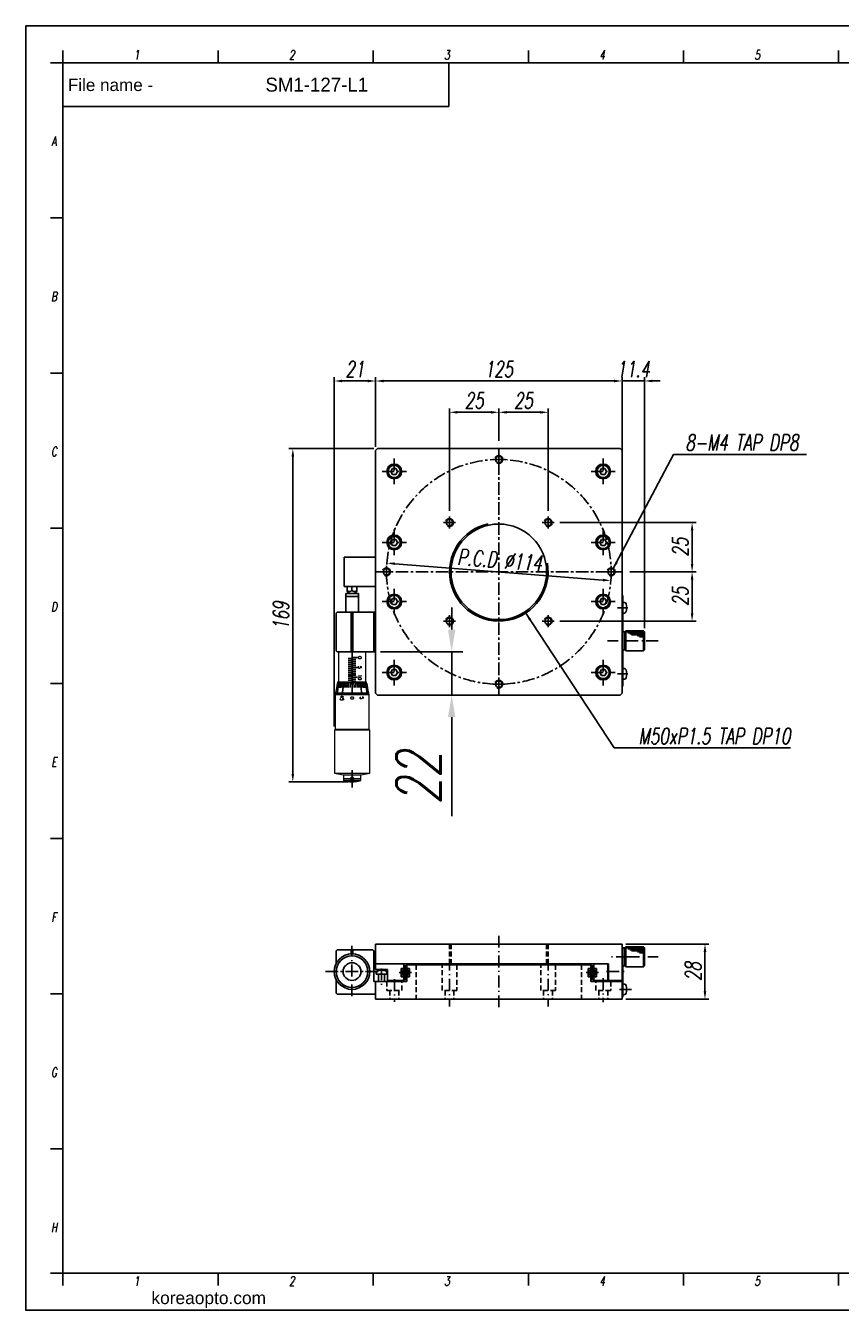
# Model space of a CAD drawing. Extents: x 0 to 2729, y 0 to 652.
# Tile 1 of 6: x 0 to 413, y 0 to 652. Entities that reach past the tile are written whole.
import ezdxf
from ezdxf.enums import TextEntityAlignment as Align

# ---------------------------------------------------------------- set-up
doc = ezdxf.new("R2010")
doc.units = 0
doc.header["$LTSCALE"] = 0.2
for name, pattern in [('CENTER', [50.8, 31.75, -6.35, 6.35, -6.35]), ('DASHDOT', [50.5, 30, -9, 2.5, -9]), ('HIDDEN', [9.525, 6.35, -3.175])]:
    doc.linetypes.add(name, pattern=pattern)
doc.layers.get('0').update_dxf_attribs({"linetype": 'CONTINUOUS'})
doc.layers.get('DEFPOINTS').update_dxf_attribs({"linetype": 'CONTINUOUS'})
for name, color, linetype in [('1', 1, 'CENTER'), ('2', 2, 'HIDDEN'), ('3', 3, 'CONTINUOUS'), ('4', 4, 'CONTINUOUS'), ('DIM', 8, 'CONTINUOUS'), ('FORM', 7, 'CONTINUOUS'), ('PAPER', 2, 'CONTINUOUS'), ('W', 4, 'CONTINUOUS')]:
    doc.layers.add(name, color=color, linetype=linetype)
doc.styles.add('H', font='txt')
doc.styles.add('ROMANS', font='ROMANS')
doc.styles.add('S', font='romans', dxfattribs={"width": 0.7})
doc.styles.add('SEACAD_arial_ttfI', font='arial.ttf')
doc.styles.get("Standard").update_dxf_attribs({"font": 'romans.shx', "width": 0.7, "oblique": 10, "bigfont": 'whgtxt.shx'})
doc.dimstyles.get("Standard").update_dxf_attribs({"dimtxt": 0.18, "dimasz": 0.18, "dimexe": 0.18, "dimexo": 0.0625, "dimgap": 0.09, "dimtad": 0, "dimtih": 1, "dimtoh": 1, "dimdec": 4, "dimzin": 0, "dimdsep": 46, "dimtxsty": 'Standard', "dimcen": 0.09, "dimadec": 0, "dimazin": 0, "dimtfac": 1, "dimtdec": 4, "dimtofl": 0, "dimtmove": 0, "dimatfit": 3, "dimfxl": 0, "dimtolj": 1, "dimtzin": 0, "dimarcsym": 0})

# ---------------------------------------------------------------- blocks, each defined once
blk = doc.blocks.new('*D150')
at = {"color": 4, "lineweight": -2}
for p, q in [((176.57, 437.21), (133.54, 437.21)), ((135.54, 433.21), (135.54, 272.21)), ((163.64, 268.21), (133.54, 268.21))]:
    blk.add_line(p, q, dxfattribs=at)
at = {"color": 4}
for points in [[(134.88, 433.21), (136.21, 433.21), (135.54, 437.21)], [(134.88, 272.21), (136.21, 272.21), (135.54, 268.21)]]:
    blk.add_solid(points, dxfattribs=at)
at = {"layer": 'DEFPOINTS', "color": 0}
for p in [(178.57, 437.21), (135.54, 268.21), (165.64, 268.21)]:
    blk.add_point(p, dxfattribs=at)
at = {"color": 3, "insert": (129.54, 352.46), "char_height": 8, "attachment_point": 5, "rotation": 90}
blk.add_mtext('\\A1;169', dxfattribs=at)
blk = doc.blocks.new('*D151')
at = {"color": 4, "lineweight": -2}
for p, q in [((156.57, 296.21), (156.57, 473.53)), ((160.57, 471.53), (173.57, 471.53)), ((177.57, 438.21), (177.57, 473.53))]:
    blk.add_line(p, q, dxfattribs=at)
at = {"color": 4}
for points in [[(160.57, 472.19), (160.57, 470.86), (156.57, 471.53)], [(173.57, 472.19), (173.57, 470.86), (177.57, 471.53)]]:
    blk.add_solid(points, dxfattribs=at)
at = {"layer": 'DEFPOINTS', "color": 0}
for p in [(177.57, 471.53), (177.57, 436.21), (156.57, 294.21)]:
    blk.add_point(p, dxfattribs=at)
at = {"color": 3, "insert": (167.07, 477.53), "char_height": 8, "attachment_point": 5}
blk.add_mtext('\\A1;21', dxfattribs=at)
blk = doc.blocks.new('*D152')
at = {"color": 4, "lineweight": -2}
for p, q in [((215.07, 405.71), (215.07, 457.64)), ((240.07, 441.1), (240.07, 457.64)), ((236.07, 455.64), (219.07, 455.64))]:
    blk.add_line(p, q, dxfattribs=at)
at = {"color": 4}
for points in [[(219.07, 456.3), (219.07, 454.97), (215.07, 455.64)], [(236.07, 456.3), (236.07, 454.97), (240.07, 455.64)]]:
    blk.add_solid(points, dxfattribs=at)
at = {"layer": 'DEFPOINTS', "color": 0}
for p in [(215.07, 455.64), (240.07, 439.1), (215.07, 403.71)]:
    blk.add_point(p, dxfattribs=at)
at = {"color": 3, "insert": (227.57, 461.64), "char_height": 8, "attachment_point": 5}
blk.add_mtext('\\A1;25', dxfattribs=at)
blk = doc.blocks.new('*D153')
at = {"color": 4, "lineweight": -2}
for p, q in [((240.07, 442.8), (240.07, 457.64)), ((265.07, 405.71), (265.07, 457.64)), ((244.07, 455.64), (261.07, 455.64))]:
    blk.add_line(p, q, dxfattribs=at)
at = {"color": 4}
for points in [[(244.07, 456.3), (244.07, 454.97), (240.07, 455.64)], [(261.07, 456.3), (261.07, 454.97), (265.07, 455.64)]]:
    blk.add_solid(points, dxfattribs=at)
at = {"layer": 'DEFPOINTS', "color": 0}
for p in [(265.07, 455.64), (240.07, 440.8), (265.07, 403.71)]:
    blk.add_point(p, dxfattribs=at)
at = {"color": 3, "insert": (252.57, 461.64), "char_height": 8, "attachment_point": 5}
blk.add_mtext('\\A1;25', dxfattribs=at)
blk = doc.blocks.new('*D154')
at = {"layer": '3', "color": 4, "lineweight": -2}
for p, q in [((177.57, 438.21), (177.57, 473.53)), ((298.57, 471.53), (181.57, 471.53)), ((302.57, 432.78), (302.57, 473.53))]:
    blk.add_line(p, q, dxfattribs=at)
at = {"layer": '3', "color": 4}
for points in [[(181.57, 472.19), (181.57, 470.86), (177.57, 471.53)], [(298.57, 472.19), (298.57, 470.86), (302.57, 471.53)]]:
    blk.add_solid(points, dxfattribs=at)
at = {"layer": 'DEFPOINTS', "color": 0}
for p in [(177.57, 471.53), (177.57, 436.21), (302.57, 430.78)]:
    blk.add_point(p, dxfattribs=at)
at = {"layer": '3', "color": 3, "insert": (240.07, 477.53), "char_height": 8, "attachment_point": 5}
blk.add_mtext('\\A1;125', dxfattribs=at)
blk = doc.blocks.new('*D155')
at = {"color": 4, "lineweight": -2}
for p, q in [((298.57, 471.53), (294.57, 471.53)), ((313.97, 471.53), (302.57, 471.53)), ((313.97, 346.21), (313.97, 473.53)), ((317.97, 471.53), (321.97, 471.53))]:
    blk.add_line(p, q, dxfattribs=at)
at = {"color": 4}
for points in [[(298.57, 472.19), (298.57, 470.86), (302.57, 471.53)], [(317.97, 472.19), (317.97, 470.86), (313.97, 471.53)]]:
    blk.add_solid(points, dxfattribs=at)
at = {"layer": 'DEFPOINTS', "color": 0}
for p in [(302.57, 471.53), (302.57, 471.53), (313.97, 344.21)]:
    blk.add_point(p, dxfattribs=at)
at = {"color": 3, "insert": (308.27, 477.53), "char_height": 8, "attachment_point": 5}
blk.add_mtext('\\A1;11.4', dxfattribs=at)
blk = doc.blocks.new('*D156')
at = {"color": 4, "lineweight": -2}
for p, q in [((271.07, 399.71), (340.14, 399.71)), ((338.14, 395.71), (338.14, 378.71)), ((306.46, 374.71), (340.14, 374.71))]:
    blk.add_line(p, q, dxfattribs=at)
at = {"color": 4}
for points in [[(337.47, 395.71), (338.8, 395.71), (338.14, 399.71)], [(337.47, 378.71), (338.8, 378.71), (338.14, 374.71)]]:
    blk.add_solid(points, dxfattribs=at)
at = {"layer": 'DEFPOINTS', "color": 0}
for p in [(269.07, 399.71), (304.46, 374.71), (338.14, 374.71)]:
    blk.add_point(p, dxfattribs=at)
at = {"color": 3, "insert": (332.14, 387.21), "char_height": 8, "attachment_point": 5, "rotation": 90}
blk.add_mtext('\\A1;25', dxfattribs=at)
blk = doc.blocks.new('*D157')
at = {"color": 4, "lineweight": -2}
for p, q in [((306.46, 374.71), (340.14, 374.71)), ((338.14, 353.71), (338.14, 370.71)), ((271.07, 349.71), (340.14, 349.71))]:
    blk.add_line(p, q, dxfattribs=at)
at = {"color": 4}
for points in [[(337.47, 370.71), (338.8, 370.71), (338.14, 374.71)], [(337.47, 353.71), (338.8, 353.71), (338.14, 349.71)]]:
    blk.add_solid(points, dxfattribs=at)
at = {"layer": 'DEFPOINTS', "color": 0}
for p in [(304.46, 374.71), (338.14, 374.71), (269.07, 349.71)]:
    blk.add_point(p, dxfattribs=at)
at = {"color": 3, "insert": (332.14, 362.21), "char_height": 8, "attachment_point": 5, "rotation": 90}
blk.add_mtext('\\A1;25', dxfattribs=at)
blk = doc.blocks.new('*D168')
at = {"color": 4, "lineweight": -2}
for p, q in [((304.57, 185.91), (346.67, 185.91)), ((344.67, 181.91), (344.67, 161.91)), ((304.57, 157.91), (346.67, 157.91))]:
    blk.add_line(p, q, dxfattribs=at)
at = {"color": 4}
for points in [[(344.01, 181.91), (345.34, 181.91), (344.67, 185.91)], [(344.01, 161.91), (345.34, 161.91), (344.67, 157.91)]]:
    blk.add_solid(points, dxfattribs=at)
at = {"layer": 'DEFPOINTS', "color": 0}
for p in [(302.57, 185.91), (302.57, 157.91), (344.67, 157.91)]:
    blk.add_point(p, dxfattribs=at)
at = {"color": 3, "insert": (338.67, 171.91), "char_height": 8, "attachment_point": 5, "rotation": 90}
blk.add_mtext('\\A1;28', dxfattribs=at)
blk = doc.blocks.new('*D169')
at = {"color": 4, "lineweight": -2}
blk.add_line((292.91, 370.57), (187.23, 378.85), dxfattribs=at)
at = {"color": 4}
for points in [[(187.28, 379.52), (187.18, 378.19), (183.24, 379.16)], [(292.96, 371.24), (292.86, 369.91), (296.89, 370.26)]]:
    blk.add_solid(points, dxfattribs=at)
at = {"layer": 'DEFPOINTS', "color": 0}
for p in [(183.24, 379.16), (296.89, 370.26)]:
    blk.add_point(p, dxfattribs=at)
at = {"color": 3, "insert": (240.54, 380.69), "char_height": 8, "attachment_point": 5, "rotation": 355.52114}
blk.add_mtext('\\A1;P.C.D %%c114', dxfattribs=at)
blk = doc.blocks.new('*D170')
at = {"color": 4, "lineweight": -2}
for p, q in [((216.15, 345.41), (216.15, 356.61)), ((180.1, 334.21), (221.75, 334.21)), ((216.15, 334.21), (216.15, 312.21)), ((186.45, 312.21), (221.75, 312.21)), ((216.15, 301.01), (216.15, 250.77))]:
    blk.add_line(p, q, dxfattribs=at)
at = {"color": 4}
for points in [[(214.28, 345.41), (218.01, 345.41), (216.15, 334.21)], [(214.28, 301.01), (218.01, 301.01), (216.15, 312.21)]]:
    blk.add_solid(points, dxfattribs=at)
at = {"layer": 'DEFPOINTS', "color": 0}
for p in [(174.5, 334.21), (180.85, 312.21), (216.15, 312.21)]:
    blk.add_point(p, dxfattribs=at)
at = {"color": 3, "insert": (199.35, 270.29), "char_height": 22.4, "attachment_point": 5, "rotation": 90}
blk.add_mtext('\\A1;22', dxfattribs=at)
blk = doc.blocks.new('SW_CENTERMARKSYMBOL_0')
at = {"layer": '3', "color": 0}
for p, q in [((-2.5, 0), (-4.45, 0)), ((0, 0), (-2.5, 0)), ((0, 2.5), (0, 4.45)), ((0, 0), (0, 2.5)), ((0, 0), (0, -2.5)), ((0, 0), (2.5, 0)), ((2.5, 0), (4.45, 0)), ((0, -2.5), (0, -4.45))]:
    blk.add_line(p, q, dxfattribs=at)
blk = doc.blocks.new('SGHF')
at = {"color": 7, "linetype": 'Continuous', "lineweight": 15}
for p, q in [((11324.14, 3853.02), (11308.64, 3853.02)), ((11308.64, 3853.02), (11308.64, 3846.02)), ((11330.57, 3854.62), (11324.14, 3853.37)), ((11324.14, 3853.37), (11324.14, 3838.67)), ((11348.14, 3854.62), (11330.57, 3854.62)), ((11330.57, 3854.62), (11330.57, 3846.02)), ((11348.54, 3855.02), (11348.14, 3854.62)), ((11348.14, 3854.62), (11348.14, 3837.42)), ((11370.34, 3855.02), (11348.54, 3855.02)), ((11348.54, 3855.02), (11348.54, 3846.02)), ((11371.14, 3850.57), (11370.34, 3855.02)), ((11370.34, 3846.02), (11370.34, 3855.02)), ((11308.64, 3846.02), (11308.64, 3839.02)), ((11330.57, 3846.02), (11330.57, 3837.42)), ((11348.54, 3846.02), (11348.54, 3837.02)), ((11370.34, 3837.02), (11370.34, 3846.02)), ((11371.14, 3846.02), (11371.14, 3850.57)), ((11374, 3850.37), (11371.14, 3850.37)), ((11371.14, 3841.47), (11371.14, 3846.02)), ((11374, 3841.67), (11374, 3850.37)), ((11308.64, 3839.02), (11324.14, 3839.02)), ((11324.14, 3838.67), (11330.57, 3837.42)), ((11370.34, 3837.02), (11371.14, 3841.47)), ((11371.14, 3841.67), (11374, 3841.67)), ((11330.57, 3837.42), (11348.14, 3837.42)), ((11348.14, 3837.42), (11348.54, 3837.02)), ((11348.54, 3837.02), (11370.34, 3837.02))]:
    blk.add_line(p, q, dxfattribs=at)
at = {"color": 0, "linetype": 'ByBlock'}
for p, q in [((11324.14, 3852.52), (11324.14, 3839.52)), ((11308.64, 3846.02), (11324.14, 3846.02)), ((11311.64, 3848.77), (11311.64, 3846.27)), ((11312.14, 3844.07), (11312.14, 3845.77)), ((11312.64, 3847.97), (11312.64, 3846.27)), ((11313.14, 3844.07), (11313.14, 3845.77)), ((11313.64, 3847.97), (11313.64, 3846.27)), ((11314.14, 3844.07), (11314.14, 3845.77)), ((11314.64, 3847.97), (11314.64, 3846.27)), ((11315.14, 3844.07), (11315.14, 3845.77)), ((11315.64, 3847.97), (11315.64, 3846.27)), ((11316.14, 3844.07), (11316.14, 3845.77)), ((11316.64, 3848.77), (11316.64, 3846.27)), ((11317.14, 3844.07), (11317.14, 3845.77)), ((11317.64, 3847.97), (11317.64, 3846.27)), ((11318.14, 3844.07), (11318.14, 3845.77)), ((11318.64, 3847.97), (11318.64, 3846.27)), ((11319.14, 3844.07), (11319.14, 3845.77)), ((11319.64, 3847.97), (11319.64, 3846.27)), ((11320.14, 3844.07), (11320.14, 3845.77)), ((11320.64, 3847.97), (11320.64, 3846.27)), ((11321.14, 3844.07), (11321.14, 3845.77)), ((11321.64, 3848.77), (11321.64, 3846.27)), ((11322.14, 3844.07), (11322.14, 3845.77)), ((11322.64, 3847.97), (11322.64, 3846.27)), ((11323.14, 3844.07), (11323.14, 3845.77)), ((11323.64, 3847.97), (11323.64, 3846.27)), ((11324.14, 3846.02), (11329.64, 3846.02))]:
    blk.add_line(p, q, dxfattribs=at)
at = {"color": 7, "linetype": 'Continuous', "lineweight": 15}
blk.add_arc((11359.64, 3846.02), 15, 343.14204, 16.85796, dxfattribs=at)
blk.add_open_spline([(11373.99, 3846.02), (11373.99, 3845.91), (11373.97, 3845.8), (11373.89, 3845.59), (11373.82, 3845.5), (11373.67, 3845.34), (11373.57, 3845.28), (11373.37, 3845.2), (11373.26, 3845.17), (11373.03, 3845.17), (11372.92, 3845.19), (11372.72, 3845.28), (11372.62, 3845.34), (11372.38, 3845.58), (11372.29, 3845.8), (11372.29, 3846.14), (11372.32, 3846.25), (11372.4, 3846.45), (11372.46, 3846.55), (11372.62, 3846.7), (11372.72, 3846.77), (11372.92, 3846.85), (11373.03, 3846.87), (11373.25, 3846.87), (11373.37, 3846.85), (11373.57, 3846.77), (11373.66, 3846.7), (11373.9, 3846.47), (11373.99, 3846.25), (11373.99, 3846.02)], degree=3, knots=[0, 0, 0, 0, 0.0625, 0.0625, 0.125, 0.125, 0.1875, 0.1875, 0.25, 0.25, 0.3125, 0.3125, 0.375, 0.375, 0.5, 0.5, 0.5625, 0.5625, 0.625, 0.625, 0.6875, 0.6875, 0.75, 0.75, 0.8125, 0.8125, 0.875, 0.875, 1, 1, 1, 1], dxfattribs=at)
at = {"layer": '1', "color": 7, "linetype": 'Continuous'}
for p, q in [((11324.14, 3852.92), (11329.14, 3853.48)), ((11324.14, 3851.61), (11326.9, 3851.95)), ((11324.16, 3852.14), (11326.92, 3852.52)), ((11324.17, 3853.18), (11326.93, 3853.55)), ((11324.17, 3852.56), (11326.93, 3852.94)), ((11324.72, 3853.49), (11326.93, 3853.79)), ((11324.13, 3850.99), (11326.89, 3851.28)), ((11324.14, 3850.28), (11329.14, 3850.85)), ((11324.14, 3849.52), (11326.89, 3849.77)), ((11324.14, 3848.69), (11326.89, 3848.89)), ((11324.14, 3847.83), (11326.89, 3847.96)), ((11324.14, 3846.93), (11326.89, 3847)), ((11324.14, 3845.11), (11326.89, 3845.05)), ((11324.13, 3841.06), (11326.89, 3840.77)), ((11324.14, 3844.22), (11326.89, 3844.09)), ((11324.14, 3843.35), (11326.89, 3843.16)), ((11324.14, 3842.53), (11326.89, 3842.28)), ((11324.14, 3841.76), (11329.14, 3841.2)), ((11324.14, 3840.44), (11326.9, 3840.1)), ((11324.14, 3839.13), (11329.14, 3838.56)), ((11324.16, 3839.9), (11326.92, 3839.52)), ((11324.17, 3839.48), (11326.93, 3839.1)), ((11324.17, 3838.87), (11326.93, 3838.49)), ((11324.72, 3838.56), (11326.93, 3838.26))]:
    blk.add_line(p, q, dxfattribs=at)
at = {"layer": 'DIM'}
blk.add_line((11329.64, 3854.52), (11329.64, 3837.52), dxfattribs=at)
at = {"layer": '2', "color": 1, "linetype": 'CENTER'}
blk.add_blockref('SW_CENTERMARKSYMBOL_0', (11373.14, 3846.02), dxfattribs=at)
at = {"color": 0, "linetype": 'ByBlock', "style": 'ROMANS', "width": 0.8}
for s, p in [('5', (11331.45, 3850.02)), ('5', (11315.95, 3849.02)), ('10', (11320.28, 3849.02)), ('45', (11330.78, 3840.02))]:
    blk.add_text(s, height=1.8, dxfattribs=at).set_placement(p)
for p in [(11312.33, 3850.83), (11332.8, 3846.96)]:
    blk.add_text('0', height=1.8, rotation=180, dxfattribs=at).set_placement(p)
blk = doc.blocks.new('erdftrgf45r')
at = {"layer": 'W'}
for p, q in [((34921.74, 9666.28), (35198.74, 9666.28)), ((34921.74, 9471.28), (34921.74, 9666.28)), ((35198.74, 9666.28), (35198.74, 9471.28)), ((35198.74, 9471.28), (34921.74, 9471.28))]:
    blk.add_line(p, q, dxfattribs=at)

msp = doc.modelspace()

# ---------------------------------------------------------------- linework, layer by layer
at = {"color": 7, "linetype": 'Continuous'}
for p, q in [((161.56904, 382.21182), (161.56904, 367.21182)), ((177.56904, 382.21182), (161.56904, 382.21182)), ((177.56904, 367.21182), (177.56904, 382.21182)), ((161.56904, 367.21182), (177.56904, 367.21182)), ((163.06904, 367.21182), (168.06904, 367.21182)), ((163.06904, 364.76233), (163.06904, 367.21182)), ((165.56904, 367.21182), (165.56904, 365.23276)), ((168.06904, 367.21182), (168.06904, 364.76233))]:
    msp.add_line(p, q, dxfattribs=at)
at = {"color": 0}
for p, q in [((177.56904, 354.21182), (177.56904, 334.21182)), ((157.56904, 182.41096), (158.06904, 182.91096)), ((158.06904, 182.91096), (165.06904, 182.91096)), ((165.06904, 182.91096), (165.06904, 180.89706)), ((166.06904, 182.91096), (176.06904, 182.91096)), ((166.06904, 182.91096), (166.06904, 180.89706)), ((176.06904, 182.91096), (176.56904, 182.41096)), ((157.56904, 182.41096), (157.56904, 176.03406)), ((176.56904, 182.41096), (176.56904, 166.91096)), ((157.56904, 167.78785), (157.56904, 160.91096)), ((176.56904, 166.91096), (177.56904, 166.91096)), ((157.56904, 160.91096), (158.06904, 160.41096)), ((158.06904, 160.41096), (177.56904, 160.41096))]:
    msp.add_line(p, q, dxfattribs=at)
for p, q in [((303.96904, 344.21182), (304.46904, 344.71182)), ((303.96904, 344.21182), (303.96904, 335.21182)), ((313.46904, 344.71182), (304.46904, 344.71182)), ((313.96904, 344.21182), (313.46904, 344.71182)), ((313.96904, 335.21182), (313.96904, 344.21182)), ((158.6421, 334.21182), (172.6421, 334.21182)), ((303.96904, 335.21182), (304.46904, 334.71182)), ((304.46904, 334.71182), (313.46904, 334.71182)), ((313.46904, 334.71182), (313.96904, 335.21182)), ((177.56904, 172.91096), (177.56904, 185.91096)), ((302.96904, 174.91096), (302.96904, 183.91096)), ((303.96904, 183.91096), (304.46904, 184.41096)), ((303.96904, 183.91096), (303.96904, 174.91096)), ((313.46904, 184.41096), (304.46904, 184.41096)), ((313.96904, 183.91096), (313.46904, 184.41096)), ((313.96904, 174.91096), (313.96904, 183.91096)), ((186.44209, 175.91096), (177.56904, 175.91096)), ((191.81904, 173.48678), (190.54209, 173.48678)), ((190.54209, 173.48678), (190.54209, 169.33513)), ((191.70404, 172.09096), (192.19904, 172.09096)), ((191.70404, 172.09096), (191.70404, 170.73096)), ((191.70404, 170.73096), (192.19904, 170.73096)), ((191.84209, 173.48678), (191.84209, 175.91096)), ((192.19904, 174.91096), (192.19904, 167.91096)), ((193.03904, 174.91096), (193.03904, 167.91096)), ((193.53404, 172.09096), (193.03904, 172.09096)), ((193.53404, 170.73096), (193.03904, 170.73096)), ((193.39598, 173.48678), (193.39598, 175.41096)), ((193.39598, 173.48678), (194.69598, 173.48678)), ((193.53404, 172.09096), (193.53404, 170.73096)), ((286.74209, 173.48678), (285.44209, 173.48678)), ((286.60404, 172.09096), (287.09904, 172.09096)), ((286.60404, 172.09096), (286.60404, 170.73096)), ((286.60404, 170.73096), (287.09904, 170.73096)), ((286.74209, 173.48678), (286.74209, 175.41096)), ((287.09904, 174.91096), (287.09904, 167.91096)), ((287.93904, 174.91096), (287.93904, 167.91096)), ((288.43404, 172.09096), (287.93904, 172.09096)), ((288.43404, 170.73096), (287.93904, 170.73096)), ((288.29598, 173.98678), (288.29598, 175.91096)), ((288.29598, 173.48678), (288.29598, 175.91096)), ((288.31904, 173.48678), (289.59598, 173.48678)), ((288.43404, 172.09096), (288.43404, 170.73096)), ((289.59598, 169.83513), (289.59598, 173.48678)), ((289.59598, 173.48678), (289.59598, 169.33513)), ((295.29598, 175.91096), (295.29598, 167.41096)), ((295.79598, 175.91096), (295.79598, 167.41096)), ((295.79598, 175.91096), (295.79598, 167.41096)), ((303.96904, 174.91096), (304.46904, 174.41096)), ((304.46904, 174.41096), (313.46904, 174.41096)), ((313.46904, 174.41096), (313.96904, 174.91096)), ((191.84209, 169.33513), (190.54209, 169.33513)), ((191.84209, 169.33513), (191.84209, 167.41096)), ((192.19904, 167.91096), (193.03904, 167.91096)), ((193.39598, 169.33513), (193.39598, 166.91096)), ((193.39598, 169.33513), (194.69598, 169.33513)), ((286.74209, 169.33513), (285.44209, 169.33513)), ((286.74209, 169.33513), (286.74209, 166.91096)), ((287.93904, 167.91096), (287.09904, 167.91096)), ((288.29598, 169.33513), (288.29598, 167.41096)), ((288.29598, 169.33513), (289.59598, 169.33513)), ((288.29598, 169.33513), (288.29598, 167.41096)), ((18.88903, 151.21043), (18.88903, 18.98796)), ((18.88903, 18.98796), (176.32642, 18.98796))]:
    msp.add_line(p, q)
at = {"color": 1, "linetype": 'CENTER'}
msp.add_line((294.73495, 171.91096), (304.17188, 171.91096), dxfattribs=at)
msp.add_lwpolyline([(0.00011, 651.76691), (909.81661, 651.76691), (909.81661, 0.09904), (0.00011, 0.09904)], close=True)
for centre, radius in [((240.06395, 431.70673), 1.65), ((215.06904, 399.71182), 1.65), ((265.06904, 399.71182), 1.65), ((183.06395, 374.70673), 1.65), ((297.06904, 374.71182), 1.65), ((215.06904, 349.71182), 1.65), ((265.06904, 349.71182), 1.65), ((240.06904, 317.71182), 1.65), ((165.56904, 171.91096), 9), ((165.56904, 171.91096), 8), ((165.56904, 171.91096), 4.5), ((191.13709, 172.89178), 0.595), ((191.13709, 169.93013), 0.595), ((192.61904, 171.41096), 1.5), ((194.10098, 172.89178), 0.595), ((194.10098, 169.93013), 0.595), ((286.03709, 172.89178), 0.595), ((286.03709, 169.93013), 0.595), ((287.51904, 171.41096), 1.5), ((289.00098, 172.89178), 0.595), ((289.00098, 169.93013), 0.595)]:
    msp.add_circle(centre, radius)
at = {"color": 3}
for centre in [(240.06904, 431.71182), (183.06904, 374.71182), (297.07412, 374.7169), (240.07412, 317.7169)]:
    msp.add_arc(centre, 2, 239.53161836, 156.40702219, dxfattribs=at)
at = {"color": 7, "linetype": 'Continuous'}
for centre, radius, start, end in [((164.31904, 366.65825), 1.89592, 228.752728, 311.247272), ((166.81904, 366.65825), 1.89592, 228.752728, 311.247272), ((165.56904, 367.21182), 3.5, 224.41531, 315.58469)]:
    msp.add_arc(centre, radius, start, end, dxfattribs=at)
msp.add_arc((297.96904, 162.91096), 7, 343.74296754, 16.25702845)
at = {"layer": '1', "color": 7, "linetype": 'Continuous'}
for p, q in [((178.56904, 437.21182), (177.56904, 436.21182)), ((301.56904, 437.21182), (178.56904, 437.21182)), ((302.56904, 436.21182), (301.56904, 437.21182)), ((177.56904, 436.21182), (177.56904, 313.21182)), ((302.56904, 313.21182), (302.56904, 436.21182)), ((186.12646, 427.13527), (185.26043, 425.63527)), ((185.26043, 425.63527), (186.12646, 424.13527)), ((187.85851, 427.13527), (186.12646, 427.13527)), ((186.12646, 424.13527), (187.85851, 424.13527)), ((188.72454, 425.63527), (187.85851, 427.13527)), ((187.85851, 424.13527), (188.72454, 425.63527)), ((292.12646, 427.13527), (291.26043, 425.63527)), ((291.26043, 425.63527), (292.12646, 424.13527)), ((293.85851, 427.13527), (292.12646, 427.13527)), ((292.12646, 424.13527), (293.85851, 424.13527)), ((294.72454, 425.63527), (293.85851, 427.13527)), ((293.85851, 424.13527), (294.72454, 425.63527)), ((186.12646, 391.13527), (185.26043, 389.63527)), ((187.85851, 391.13527), (186.12646, 391.13527)), ((188.72454, 389.63527), (187.85851, 391.13527)), ((292.12646, 391.13527), (291.26043, 389.63527)), ((293.85851, 391.13527), (292.12646, 391.13527)), ((294.72454, 389.63527), (293.85851, 391.13527)), ((185.26043, 389.63527), (186.12646, 388.13527)), ((186.12646, 388.13527), (187.85851, 388.13527)), ((187.85851, 388.13527), (188.72454, 389.63527)), ((291.26043, 389.63527), (292.12646, 388.13527)), ((292.12646, 388.13527), (293.85851, 388.13527)), ((293.85851, 388.13527), (294.72454, 389.63527)), ((162.4671, 363.71182), (168.8171, 363.71182)), ((162.4671, 354.21182), (162.4671, 363.71182)), ((168.8171, 362.21182), (162.4671, 362.21182)), ((168.8171, 363.71182), (168.8171, 354.21182)), ((186.12646, 361.13527), (185.26043, 359.63527)), ((185.26043, 359.63527), (186.12646, 358.13527)), ((187.85851, 361.13527), (186.12646, 361.13527)), ((188.72454, 359.63527), (187.85851, 361.13527)), ((187.85851, 358.13527), (188.72454, 359.63527)), ((292.12646, 361.13527), (291.26043, 359.63527)), ((291.26043, 359.63527), (292.12646, 358.13527)), ((293.85851, 361.13527), (292.12646, 361.13527)), ((294.72454, 359.63527), (293.85851, 361.13527)), ((293.85851, 358.13527), (294.72454, 359.63527)), ((302.56904, 362.71182), (302.56904, 316.71182)), ((302.96904, 362.71182), (302.56904, 362.71182)), ((302.96904, 316.71182), (302.96904, 362.71182)), ((302.96904, 359.21182), (303.81628, 359.13769)), ((302.96904, 353.71182), (302.96904, 359.21182)), ((157.56904, 353.71182), (158.06904, 354.21182)), ((157.56904, 334.71182), (157.56904, 353.71182)), ((158.06904, 354.21182), (177.56904, 354.21182)), ((165.06904, 334.21182), (165.06904, 354.21182)), ((166.06904, 334.21182), (166.06904, 354.21182)), ((176.56904, 334.21182), (176.56904, 354.21182)), ((177.56904, 353.21182), (177.56904, 335.21182)), ((186.12646, 358.13527), (187.85851, 358.13527)), ((292.12646, 358.13527), (293.85851, 358.13527)), ((303.81628, 353.78594), (302.96904, 353.71182)), ((303.96904, 344.21182), (302.96904, 344.21182)), ((302.96904, 335.71182), (302.96904, 343.71182)), ((303.96904, 344.21182), (303.96904, 335.21182)), ((158.06904, 334.21182), (157.56904, 334.71182)), ((177.56904, 334.21182), (158.06904, 334.21182)), ((303.96904, 335.21182), (302.96904, 335.21182)), ((186.12646, 325.13527), (185.26043, 323.63527)), ((185.26043, 323.63527), (186.12646, 322.13527)), ((187.85851, 325.13527), (186.12646, 325.13527)), ((186.12646, 322.13527), (187.85851, 322.13527)), ((188.72454, 323.63527), (187.85851, 325.13527)), ((187.85851, 322.13527), (188.72454, 323.63527)), ((292.12646, 325.13527), (291.26043, 323.63527)), ((291.26043, 323.63527), (292.12646, 322.13527)), ((293.85851, 325.13527), (292.12646, 325.13527)), ((292.12646, 322.13527), (293.85851, 322.13527)), ((294.72454, 323.63527), (293.85851, 325.13527)), ((293.85851, 322.13527), (294.72454, 323.63527)), ((302.96904, 325.71182), (303.81628, 325.63769)), ((302.96904, 320.21182), (302.96904, 325.71182)), ((303.81628, 320.28594), (302.96904, 320.21182)), ((177.56904, 313.21182), (178.56904, 312.21182)), ((301.56904, 312.21182), (302.56904, 313.21182)), ((302.56904, 316.71182), (302.96904, 316.71182)), ((178.56904, 312.21182), (301.56904, 312.21182)), ((228.06904, 312.21182), (252.56904, 312.21182)), ((302.56904, 185.91096), (177.56904, 185.91096)), ((302.56904, 175.91096), (302.56904, 185.91096)), ((302.56904, 183.91096), (302.96904, 183.91096)), ((302.56904, 157.91096), (302.56904, 183.91096)), ((302.96904, 183.91096), (302.96904, 158.91096)), ((303.96904, 183.91096), (302.96904, 183.91096)), ((302.96904, 175.41096), (302.96904, 183.41096)), ((303.96904, 183.91096), (303.96904, 174.91096)), ((177.56904, 175.91096), (240.06904, 175.91096)), ((193.06904, 175.91096), (177.56904, 175.91096)), ((191.84209, 175.91096), (177.56904, 175.91096)), ((183.56904, 172.91096), (177.56904, 172.91096)), ((177.81904, 170.61096), (177.89316, 171.45821)), ((183.31904, 170.61096), (177.81904, 170.61096)), ((178.24209, 175.91096), (191.84209, 175.91096)), ((179.06904, 166.91096), (179.06904, 170.61096)), ((182.06904, 170.61096), (182.06904, 166.91096)), ((183.24491, 171.45821), (183.31904, 170.61096)), ((183.56904, 167.41096), (183.56904, 172.91096)), ((192.19904, 174.91096), (193.03904, 174.91096)), ((193.39598, 175.41096), (240.06904, 175.41096)), ((240.06904, 175.91096), (295.79598, 175.91096)), ((240.06904, 175.41096), (286.36904, 175.41096)), ((286.74209, 175.41096), (240.06904, 175.41096)), ((295.79598, 175.91096), (287.06904, 175.91096)), ((287.93904, 174.91096), (287.09904, 174.91096)), ((295.79598, 175.91096), (287.92292, 175.91096)), ((303.96904, 174.91096), (302.96904, 174.91096)), ((193.39598, 166.91096), (177.56904, 166.91096)), ((177.56904, 166.91096), (177.56904, 157.91096)), ((179.31904, 166.91096), (179.06904, 167.31096)), ((181.81904, 166.91096), (182.06904, 167.31096)), ((191.84209, 167.41096), (183.56904, 167.41096)), ((302.56904, 166.91096), (286.74209, 166.91096)), ((302.56904, 164.29771), (302.56904, 162.48403)), ((302.96904, 165.66096), (302.96904, 162.48403)), ((303.81628, 165.58683), (302.96904, 165.66096)), ((177.56904, 157.91096), (302.56904, 157.91096)), ((177.56904, 157.91096), (232.56904, 157.91096)), ((302.56904, 158.91096), (302.96904, 158.91096)), ((303.81628, 160.23508), (302.96904, 160.16096))]:
    msp.add_line(p, q, dxfattribs=at)
at = {"layer": '1'}
for p, q in [((240.06904, 312.21182), (240.06904, 437.21182)), ((177.56904, 374.71182), (302.56904, 374.71182)), ((152.12999, 171.91096), (179.25969, 171.91096)), ((195.73404, 171.41096), (189.50404, 171.41096)), ((284.40404, 171.41096), (290.63404, 171.41096))]:
    msp.add_line(p, q, dxfattribs=at)
msp.add_circle((240.06904, 374.71182), 57, dxfattribs=at)
at = {"layer": '1', "color": 7, "linetype": 'Continuous'}
for centre, radius in [((186.99248, 425.63527), 3.75), ((186.99248, 425.63527), 3.5), ((186.99248, 425.63527), 3.1), ((292.99248, 425.63527), 3.75), ((292.99248, 425.63527), 3.5), ((292.99248, 425.63527), 3.1), ((240.06904, 374.71182), 24.25), ((186.99248, 389.63527), 3.75), ((186.99248, 389.63527), 3.5), ((186.99248, 389.63527), 3.1), ((292.99248, 389.63527), 3.75), ((292.99248, 389.63527), 3.5), ((292.99248, 389.63527), 3.1), ((186.99248, 359.63527), 3.75), ((186.99248, 359.63527), 3.5), ((186.99248, 359.63527), 3.1), ((292.99248, 359.63527), 3.75), ((292.99248, 359.63527), 3.5), ((292.99248, 359.63527), 3.1), ((186.99248, 323.63527), 3.75), ((186.99248, 323.63527), 3.5), ((186.99248, 323.63527), 3.1), ((292.99248, 323.63527), 3.75), ((292.99248, 323.63527), 3.5), ((292.99248, 323.63527), 3.1)]:
    msp.add_circle(centre, radius, dxfattribs=at)
at = {"layer": '1', "color": 3, "linetype": 'Continuous'}
msp.add_arc((240.06904, 374.71182), 25, 102.3480435, 10.07586496, dxfattribs=at)
at = {"layer": '1', "color": 7, "linetype": 'Continuous'}
for centre, radius, start, end in [((303.72913, 358.1415), 1, 16.257027, 84.999998), ((297.96904, 356.46182), 7, 343.742971, 16.257027), ((303.72913, 354.78214), 1, 275, 343.742971), ((303.72913, 324.6415), 1, 16.257027, 84.999998), ((303.72913, 321.28214), 1, 275, 343.742971), ((297.96904, 322.96182), 7, 343.742971, 16.257027), ((178.88935, 171.37105), 1, 106.257027, 174.999998), ((180.56904, 165.61096), 7, 73.742971, 106.257027), ((182.24872, 171.37105), 1, 5, 73.742971), ((303.72913, 164.59064), 1, 16.257028, 84.999999), ((303.72913, 161.23128), 1, 275.000001, 343.742972)]:
    msp.add_arc(centre, radius, start, end, dxfattribs=at)
at = {"layer": '2', "ltscale": 2}
for p, q in [((215.06904, 185.91096), (215.06904, 175.91096)), ((215.81904, 185.91096), (215.81904, 175.91096)), ((264.31904, 185.91096), (264.31904, 175.91096)), ((265.06904, 185.91096), (265.06904, 175.91096)), ((198.06904, 175.41096), (198.06904, 157.91096)), ((211.31904, 162.41096), (211.31904, 175.41096)), ((218.81904, 175.41096), (218.81904, 162.41096)), ((261.31904, 162.41096), (261.31904, 175.41096)), ((268.81904, 175.41096), (268.81904, 162.41096)), ((282.06904, 175.41096), (282.06904, 157.91096)), ((183.31904, 166.91096), (183.31904, 162.41096)), ((190.81904, 162.41096), (190.81904, 166.91096)), ((289.31904, 162.41096), (289.31904, 166.91096)), ((296.81904, 166.91096), (296.81904, 162.41096)), ((183.31904, 162.41096), (190.81904, 162.41096)), ((184.81904, 162.41096), (184.81904, 157.91096)), ((189.31904, 162.41096), (189.31904, 157.91096)), ((218.81904, 162.41096), (211.31904, 162.41096)), ((212.81904, 162.41096), (212.81904, 157.91096)), ((217.31904, 162.41096), (217.31904, 157.91096)), ((268.81904, 162.41096), (261.31904, 162.41096)), ((262.81904, 162.41096), (262.81904, 157.91096)), ((267.31904, 162.41096), (267.31904, 157.91096)), ((296.81904, 162.41096), (289.31904, 162.41096)), ((290.81904, 162.41096), (290.81904, 157.91096)), ((295.31904, 162.41096), (295.31904, 157.91096))]:
    msp.add_line(p, q, dxfattribs=at)
at = {"layer": '3', "color": 1, "linetype": 'DASHDOT'}
for p, q in [((186.99248, 432.14402), (186.99248, 419.12652)), ((243.06904, 431.71182), (237.06904, 431.71182)), ((240.06904, 428.71182), (240.06904, 434.71182)), ((292.99248, 432.14402), (292.99248, 419.12652)), ((180.95998, 425.63527), (193.18373, 425.63527)), ((286.95998, 425.63527), (299.18373, 425.63527)), ((218.06904, 399.71182), (212.06904, 399.71182)), ((215.06904, 396.71182), (215.06904, 402.71182)), ((268.06904, 399.71182), (262.06904, 399.71182)), ((265.06904, 396.71182), (265.06904, 402.71182)), ((186.99248, 396.14402), (186.99248, 383.12652)), ((292.99248, 396.14402), (292.99248, 383.12652)), ((180.95998, 389.63527), (193.18373, 389.63527)), ((286.95998, 389.63527), (299.18373, 389.63527)), ((186.06904, 374.71182), (180.06904, 374.71182)), ((183.06904, 371.71182), (183.06904, 377.71182)), ((300.06904, 374.71182), (294.06904, 374.71182)), ((297.06904, 371.71182), (297.06904, 377.71182)), ((186.99248, 366.14402), (186.99248, 353.12652)), ((292.99248, 366.14402), (292.99248, 353.12652)), ((180.95998, 359.63527), (193.18373, 359.63527)), ((286.95998, 359.63527), (299.18373, 359.63527)), ((215.06904, 346.71182), (215.06904, 352.71182)), ((265.06904, 346.71182), (265.06904, 352.71182)), ((305.5073, 356.46182), (300.26205, 356.46182)), ((218.06904, 349.71182), (212.06904, 349.71182)), ((268.06904, 349.71182), (262.06904, 349.71182)), ((320.90049, 339.71182), (295.25245, 339.71182)), ((186.99248, 330.14402), (186.99248, 317.12652)), ((292.99248, 330.14402), (292.99248, 317.12652)), ((180.95998, 323.63527), (193.18373, 323.63527)), ((240.07412, 314.7169), (240.07412, 320.7169)), ((286.95998, 323.63527), (299.18373, 323.63527)), ((305.5073, 322.96182), (300.26205, 322.96182)), ((243.07412, 317.7169), (237.07412, 317.7169)), ((240.06904, 190.13906), (240.06904, 152.70565)), ((165.56904, 159.37675), (165.56904, 185.01183)), ((215.06904, 178.41129), (215.06904, 154.28129)), ((265.06904, 178.41129), (265.06904, 154.28129)), ((305.52573, 179.41096), (295.5295, 179.41096)), ((305.52573, 179.41096), (320.9411, 179.41096)), ((180.56904, 173.56485), (180.56904, 165.10332)), ((187.06904, 168.02098), (187.06904, 156.5192)), ((293.06904, 168.66984), (293.06904, 156.40239)), ((307.30737, 162.91096), (300.26205, 162.91096))]:
    msp.add_line(p, q, dxfattribs=at)
at = {"layer": '3'}
for p, q in [((304.46904, 344.71182), (304.46904, 334.71182)), ((313.46904, 344.21182), (304.46904, 344.21182)), ((313.46904, 343.71182), (305.46904, 343.71182)), ((313.46904, 343.21182), (306.46904, 343.21182)), ((313.46904, 342.71182), (307.46904, 342.71182)), ((313.46904, 342.21182), (310.46904, 342.21182)), ((313.46904, 341.71182), (311.46904, 341.71182)), ((313.46904, 344.71182), (313.46904, 334.71182)), ((304.46904, 184.41096), (304.46904, 174.41096)), ((313.46904, 183.91096), (304.46904, 183.91096)), ((313.46904, 183.41096), (305.46904, 183.41096)), ((313.46904, 182.91096), (306.46904, 182.91096)), ((313.46904, 184.41096), (313.46904, 174.41096)), ((313.46904, 182.41096), (307.46904, 182.41096)), ((313.46904, 181.91096), (310.46904, 181.91096)), ((313.46904, 181.41096), (311.46904, 181.41096))]:
    msp.add_line(p, q, dxfattribs=at)
at = {"layer": '3', "color": 7}
msp.add_line((288.29598, 167.41096), (302.56904, 167.41096), dxfattribs=at)
at = {"layer": '3'}
for centre in [(215.06904, 399.71182), (265.06904, 399.71182), (215.06904, 349.71182), (265.06904, 349.71182)]:
    msp.add_arc(centre, 2, 239.53161836, 156.40702219, dxfattribs=at)
at = {"layer": '4', "color": 7}
for p, q in [((194.69598, 173.48678), (194.69598, 169.33513)), ((285.44209, 173.48678), (285.44209, 169.33513))]:
    msp.add_line(p, q, dxfattribs=at)
at = {"layer": '4'}
msp.add_line((194.69598, 172.71096), (194.69598, 170.11096), dxfattribs=at)
at = {"layer": 'DEFPOINTS', "color": 0, "linetype": 'ByBlock'}
for p in [(240.06904, 431.71182), (240.06904, 431.71182), (214.07238, 401.0268), (215.06904, 399.71182), (215.06904, 399.71182), (216.41749, 401.18886), (264.07238, 401.0268), (265.06904, 399.71182), (265.06904, 399.71182), (266.41749, 401.18886), (255.00299, 393.81782), (183.06904, 374.71182), (183.06904, 374.71182), (296.99248, 374.63527), (296.99248, 374.63527), (215.06904, 349.71182), (215.06904, 349.71182), (216.41749, 351.18886), (265.06904, 349.71182), (265.06904, 349.71182), (266.41749, 351.18886), (240.07412, 317.7169), (240.07412, 317.7169), (287.89986, 166.91096), (288.27292, 166.91096)]:
    msp.add_point(p, dxfattribs=at)
at = {"layer": 'FORM', "color": 7, "linetype": 'Continuous'}
for q in [(214.74579, 632.87799), (18.88903, 610.71939)]:
    msp.add_line((214.74579, 610.71939), q, dxfattribs=at)
at = {"layer": 'PAPER'}
for p, q in [((18.88903, 632.87799), (18.88903, 639.17549)), ((97.60772, 632.87799), (97.60772, 639.17549)), ((97.60772, 632.87799), (97.60772, 639.17549)), ((176.32642, 632.87799), (176.32642, 639.17549)), ((255.04511, 632.87799), (255.04511, 639.17549)), ((333.7638, 632.87799), (333.7638, 639.17549)), ((412.48249, 632.87799), (412.48249, 639.17549)), ((18.88903, 632.87799), (12.59154, 632.87799)), ((18.88903, 554.27507), (12.59154, 554.27507)), ((18.88903, 475.55638), (12.59154, 475.55638)), ((18.88903, 396.83769), (12.59154, 396.83769)), ((18.88903, 318.11899), (12.59154, 318.11899)), ((18.88903, 239.4003), (12.59154, 239.4003)), ((18.88903, 160.68161), (12.59154, 160.68161)), ((18.88903, 81.96292), (12.59154, 81.96292)), ((18.88903, 18.98796), (12.59154, 18.98796)), ((18.88903, 18.98796), (18.88903, 12.69047)), ((97.60772, 18.98796), (97.60772, 12.69047)), ((97.60772, 18.98796), (97.60772, 12.69047)), ((176.32642, 18.98796), (176.32642, 12.69047)), ((255.04511, 18.98796), (255.04511, 12.69047)), ((333.7638, 18.98796), (333.7638, 12.69047)), ((412.48249, 18.98796), (412.48249, 12.69047))]:
    msp.add_line(p, q, dxfattribs=at)

# ---------------------------------------------------------------- block references
at = {"xscale": 3.148153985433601, "yscale": 3.148153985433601, "zscale": 3.148153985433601}
msp.add_blockref('erdftrgf45r', (-109920.13997, -29798.0624), dxfattribs=at)
at = {"rotation": 270}
msp.add_blockref('SGHF', (-3680.38056, 11642.85514), dxfattribs=at)

# ---------------------------------------------------------------- texts
at = {"insert": (147.6863, 621.79869), "char_height": 7.0833465, "width": 134.1189748, "attachment_point": 5, "style": 'H'}
msp.add_mtext('{\\C2;SM1-127-L1}', dxfattribs=at)
at = {"color": 3, "char_height": 8}
for s, insert, attachment_point in [('8-M4 TAP DP8', (334.72179, 440.30141), 4), ('M50xP1.5 TAP DP10', (387.98424, 291.37045), 6)]:
    msp.add_mtext(s, dxfattribs=dict(at, insert=insert, attachment_point=attachment_point))
at = {"layer": 'FORM', "color": 7, "linetype": 'Continuous', "style": 'SEACAD_arial_ttfI'}
for s, height, p in [('File name -', 6.1965115, (21.39529, 624.82101)), ('koreaopto.com ', 6.2956557, (63.79957, 9.54574))]:
    msp.add_text(s, height=height, dxfattribs=at).set_placement(p, align=Align.TOP_LEFT)
at = {"layer": 'PAPER', "style": 'S', "oblique": 10, "width": 0.7}
for s, p in [('1', (56.31694, 636.94978)), ('2', (135.03563, 636.94978)), ('3', (213.75432, 636.94978)), ('4', (292.47301, 636.94978)), ('5', (371.19171, 636.94978)), ('A', (14.37312, 593.14926)), ('B', (14.37312, 514.43057)), ('C', (14.37312, 435.71188)), ('D', (14.37312, 356.99318)), ('E', (14.37312, 278.27449)), ('F', (14.37312, 199.5558)), ('G', (14.37312, 120.83711)), ('H', (14.37312, 42.11842)), ('1', (56.31694, 14.91618)), ('2', (135.03563, 14.91618)), ('3', (213.75432, 14.91618)), ('4', (292.47301, 14.91618)), ('5', (371.19171, 14.91618))]:
    msp.add_text(s, height=4.72312, dxfattribs=at).set_placement(p, align=Align.MIDDLE)

# ---------------------------------------------------------------- dimensions: what is measured, and where the dimension line sits
for base, p1, p2, picture, middle in [((177.56904, 471.52713), (156.56904, 294.21182), (177.56904, 436.21182), '*D151', (167.06904, 477.52713)), ((215.06904, 455.63607), (240.06904, 439.103), (215.06904, 403.71182), '*D152', (227.56904, 461.63607)), ((265.06904, 455.63607), (240.06904, 440.803), (265.06904, 403.71182), '*D153', (252.56904, 461.63607))]:
    dim = msp.add_linear_dim(base=base, p1=p1, p2=p2, dimstyle='Standard', override={"dimtxt": 8, "dimasz": 4, "dimexe": 2, "dimexo": 2, "dimgap": 2, "dimtad": 1, "dimtih": 0, "dimtoh": 0, "dimzin": 8, "dimlunit": 6, "dimcen": 2.5, "dimclrd": 4, "dimclre": 4, "dimclrt": 3, "dimtofl": 1, "dimatfit": 1})
    dim.commit()
    dim.dimension.update_dxf_attribs({"geometry": picture, "text_midpoint": middle})
dim = msp.add_linear_dim(base=(302.56904, 471.52713), p1=(313.96904, 344.21182), p2=(302.56904, 471.52713), dimstyle='Standard', override={"dimtxt": 8, "dimasz": 4, "dimexe": 2, "dimexo": 2, "dimgap": 2, "dimtad": 1, "dimtih": 0, "dimtoh": 0, "dimzin": 8, "dimlunit": 6, "dimcen": 2.5, "dimclrd": 4, "dimclre": 4, "dimclrt": 3, "dimtofl": 1, "dimatfit": 1})
dim.commit()
dim.dimension.update_dxf_attribs({"geometry": '*D155', "text_midpoint": (308.26904, 471.52713), "dimtype": 160})
dim = msp.add_linear_dim(base=(135.54323, 268.21182), p1=(178.56904, 437.21182), p2=(165.6421, 268.21182), angle=90, dimstyle='Standard', override={"dimtxt": 8, "dimasz": 4, "dimexe": 2, "dimexo": 2, "dimgap": 2, "dimtad": 1, "dimtih": 0, "dimtoh": 0, "dimzin": 8, "dimlunit": 6, "dimcen": 2.5, "dimclrd": 4, "dimclre": 4, "dimclrt": 3, "dimtofl": 1, "dimatfit": 1})
dim.commit()
dim.dimension.update_dxf_attribs({"geometry": '*D150', "text_midpoint": (135.54323, 352.46182), "dimtype": 160})
for base, p1, p2, override, picture, middle in [((338.1373, 374.71182), (269.06904, 399.71182), (304.46022, 374.71182), {"dimtxt": 8, "dimasz": 4, "dimexe": 2, "dimexo": 2, "dimgap": 2, "dimtad": 1, "dimtih": 0, "dimtoh": 0, "dimzin": 8, "dimlunit": 6, "dimcen": 2.5, "dimclrd": 4, "dimclre": 4, "dimclrt": 3, "dimtofl": 1, "dimatfit": 1}, '*D156', (332.1373, 387.21182)), ((338.1373, 374.71182), (269.06904, 349.71182), (304.46022, 374.71182), {"dimtxt": 8, "dimasz": 4, "dimexe": 2, "dimexo": 2, "dimgap": 2, "dimtad": 1, "dimtih": 0, "dimtoh": 0, "dimzin": 8, "dimlunit": 6, "dimcen": 2.5, "dimclrd": 4, "dimclre": 4, "dimclrt": 3, "dimtofl": 1, "dimatfit": 1}, '*D157', (332.1373, 362.21182)), ((216.14565, 312.21182), (174.49574, 334.21182), (180.8498, 312.21182), {"dimscale": 2.8, "dimtxt": 8, "dimasz": 4, "dimexe": 2, "dimexo": 2, "dimgap": 2, "dimtad": 1, "dimtih": 0, "dimtoh": 0, "dimzin": 8, "dimlunit": 6, "dimcen": 2.5, "dimclrd": 4, "dimclre": 4, "dimclrt": 3, "dimtofl": 1, "dimatfit": 1}, '*D170', (199.34565, 270.29312)), ((344.67299, 157.91096), (302.56904, 185.91096), (302.56904, 157.91096), {"dimtxt": 8, "dimasz": 4, "dimexe": 2, "dimexo": 2, "dimgap": 2, "dimtad": 1, "dimtih": 0, "dimtoh": 0, "dimzin": 8, "dimlunit": 6, "dimcen": 2.5, "dimclrd": 4, "dimclre": 4, "dimclrt": 3, "dimtofl": 1, "dimatfit": 1}, '*D168', (338.67299, 171.91096))]:
    dim = msp.add_linear_dim(base=base, p1=p1, p2=p2, angle=90, dimstyle='Standard', override=override)
    dim.commit()
    dim.dimension.update_dxf_attribs({"geometry": picture, "text_midpoint": middle})
dim = msp.add_diameter_dim_2p(p1=(296.89497, 370.26061), p2=(183.2431, 379.16302), dimstyle='Standard', override={"dimtxt": 8, "dimasz": 4, "dimexe": 2, "dimexo": 2, "dimgap": 2, "dimtad": 1, "dimtih": 0, "dimtoh": 0, "dimzin": 8, "dimlunit": 6, "dimpost": 'P.C.D %%c<>', "dimcen": 2.5, "dimclrd": 4, "dimclre": 4, "dimclrt": 3, "dimtofl": 1, "dimatfit": 1})
dim.commit()
dim.dimension.update_dxf_attribs({"geometry": '*D169', "text_midpoint": (240.53758, 380.69349)})
at = {"layer": '3'}
dim = msp.add_linear_dim(base=(177.56904, 471.52713), p1=(302.56904, 430.77597), p2=(177.56904, 436.21182), dimstyle='Standard', override={"dimtxt": 8, "dimasz": 4, "dimexe": 2, "dimexo": 2, "dimgap": 2, "dimtad": 1, "dimtih": 0, "dimtoh": 0, "dimzin": 8, "dimlunit": 6, "dimcen": 2.5, "dimclrd": 4, "dimclre": 4, "dimclrt": 3, "dimtofl": 1, "dimatfit": 1}, dxfattribs=at)
dim.commit()
dim.dimension.update_dxf_attribs({"geometry": '*D154', "text_midpoint": (240.06904, 477.52713)})

# ---------------------------------------------------------------- leaders
at = {"color": 4, "annotation_type": 0, "has_hookline": 1, "hookline_direction": 0}
for points, text_width in [([(297.99578, 376.07697), (328.72179, 434.30141), (332.72179, 434.30141)], 61.50708), ([(253.72243, 353.7694), (298.67564, 285.37045), (302.67564, 285.37045)], 83.30859)]:
    msp.add_leader(points, dimstyle='Standard', override={"dimtxt": 8, "dimasz": 4, "dimexe": 2, "dimexo": 2, "dimgap": 2, "dimtad": 1, "dimtih": 0, "dimtoh": 0, "dimzin": 8, "dimcen": 2.5, "dimclrd": 4, "dimclre": 4, "dimclrt": 3, "dimtofl": 1}, dxfattribs=dict(at, text_width=text_width))

doc.saveas('drawing.dxf')
